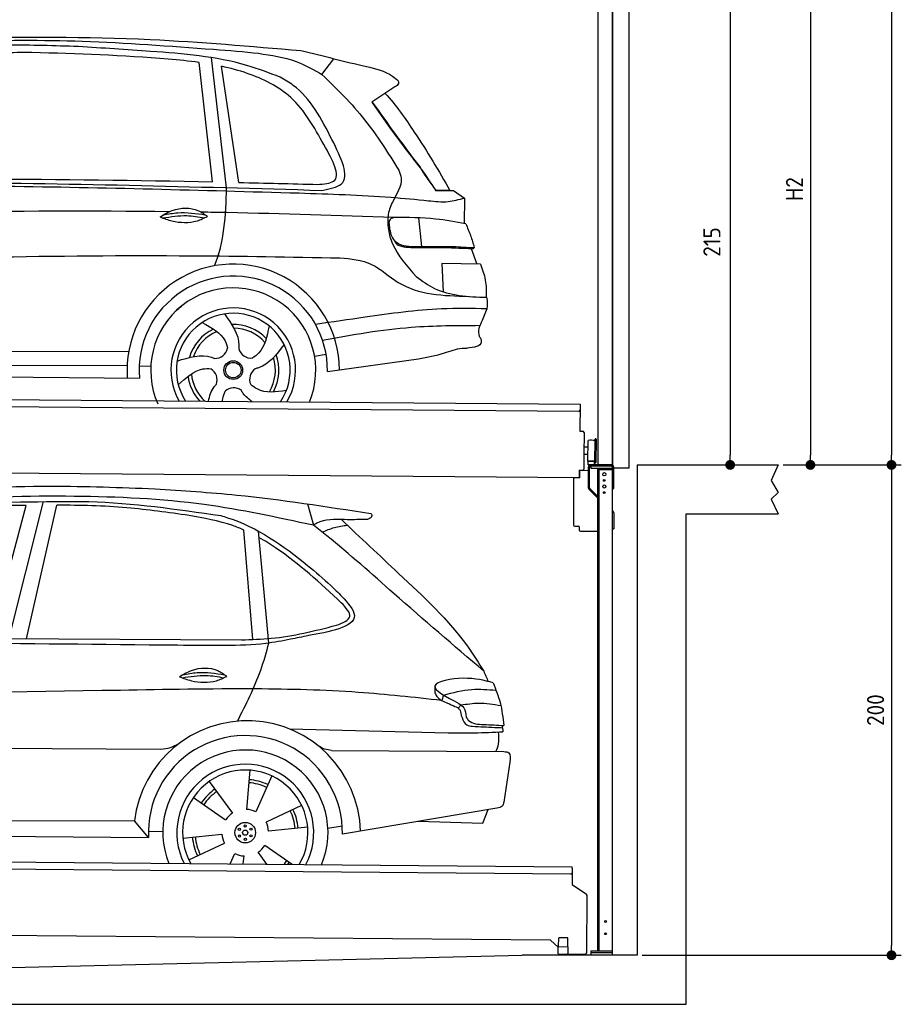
# Model space of a CAD drawing. Header units: millimetres. Extents: x -411 to 6777, y 0 to 6877.
# Tile 5 of 6: x 3183 to 6777, y 0 to 4016. Entities that reach past the tile are written whole.
import ezdxf

# ---------------------------------------------------------------- set-up
doc = ezdxf.new("R2010")
doc.units = ezdxf.units.MM
doc.layers.add('4', color=3, linetype='Continuous')
for name, color, linetype, lineweight in [('AM_0', 7, 'Continuous', 50), ('car', 10, 'Continuous', 25), ('Gebäude', 7, 'Continuous', 25), ('Plattform', 7, 'Continuous', 25), ('Ständer vorne', 7, 'Continuous', 25), ('Tor', 200, 'Continuous', 25)]:
    doc.layers.add(name, color=color, linetype=linetype, lineweight=lineweight)
doc.styles.get("Standard").update_dxf_attribs({"font": 'ISOCP.SHX'})
doc.dimstyles.new('GEN-ISO', dxfattribs={"dimscale": 20, "dimtxt": 3.5, "dimasz": 2, "dimexe": 2, "dimexo": 1, "dimgap": 1.5, "dimtad": 1, "dimdec": 1, "dimlfac": 0.1, "dimdsep": 46, "dimtxsty": 'STANDARD', "dimblk": 'PUNKT', "dimcen": 2, "dimclrd": 256, "dimclre": 256, "dimclrt": 2, "dimadec": 0, "dimazin": 0, "dimtp": 0.1, "dimtm": 0.1, "dimtfac": 0.71, "dimtdec": 1, "dimtmove": 2, "dimatfit": 3, "dimldrblk": 'PUNKT', "dimfxl": 2, "dimtolj": 1, "dimarcsym": 0})

# ---------------------------------------------------------------- blocks, each defined once
blk = doc.blocks.new('PUNKT')
at = {"layer": '4', "color": 0, "linetype": 'ByBlock'}
blk.add_line((-0.5, 0), (-1, 0), dxfattribs=at)
at = {"layer": '4', "color": 0, "linetype": 'ByBlock', "const_width": 0.5}
blk.add_lwpolyline([(-0.25, 0, 1), (0.25, 0, 1)], format="xyb", close=True, dxfattribs=at)
blk = doc.blocks.new('*D332')
at = {"layer": '4', "lineweight": -2, "transparency": 16777216}
for p, q in [((5720, 6050.9), (6776.9, 6050.9)), ((6736.9, 6010.9), (6736.9, 2240)), ((6295.4, 2200), (6776.9, 2200))]:
    blk.add_line(p, q, dxfattribs=at)
at = {"layer": 'Defpoints', "color": 0, "transparency": 16777216}
for p in [(5700, 6050.9), (6275.4, 2200), (6736.9, 2200)]:
    blk.add_point(p, dxfattribs=at)
at = {"layer": '4', "lineweight": -2, "transparency": 16777216, "xscale": 40, "yscale": 40, "zscale": 40}
for p, rotation in [((6736.9, 6050.9), 90), ((6736.9, 2200), 270)]:
    blk.add_blockref('PUNKT', p, dxfattribs=dict(at, rotation=rotation))
at = {"layer": '4', "color": 2, "transparency": 16777216, "insert": (6671.9, 4125.4), "char_height": 70, "attachment_point": 5, "rotation": 90}
blk.add_mtext('385', dxfattribs=at)
blk = doc.blocks.new('*D333')
at = {"layer": '4', "lineweight": -2, "transparency": 16777216}
for p, q in [((6295.4, 2200), (6776.9, 2200)), ((6736.9, 2160), (6736.9, 240)), ((5720, 200), (6776.9, 200))]:
    blk.add_line(p, q, dxfattribs=at)
at = {"layer": 'Defpoints', "color": 0, "transparency": 16777216}
for p in [(6275.4, 2200), (5700, 200), (6736.9, 200)]:
    blk.add_point(p, dxfattribs=at)
at = {"layer": '4', "lineweight": -2, "transparency": 16777216, "xscale": 40, "yscale": 40, "zscale": 40}
for p, rotation in [((6736.9, 2200), 90), ((6736.9, 200), 270)]:
    blk.add_blockref('PUNKT', p, dxfattribs=dict(at, rotation=rotation))
at = {"layer": '4', "color": 2, "transparency": 16777216, "insert": (6671.9, 1200), "char_height": 70, "attachment_point": 5, "rotation": 90}
blk.add_mtext('200', dxfattribs=at)
blk = doc.blocks.new('*D334')
at = {"layer": '4', "lineweight": -2, "transparency": 16777216}
for p, q in [((5920, 4450), (6446.5, 4450)), ((6406.5, 4410), (6406.5, 2240)), ((6295.4, 2200), (6446.5, 2200))]:
    blk.add_line(p, q, dxfattribs=at)
at = {"layer": 'Defpoints', "color": 0, "transparency": 16777216}
for p in [(5900, 4450), (6275.4, 2200), (6406.5, 2200)]:
    blk.add_point(p, dxfattribs=at)
at = {"layer": '4', "lineweight": -2, "transparency": 16777216, "xscale": 40, "yscale": 40, "zscale": 40}
for p, rotation in [((6406.5, 4450), 90), ((6406.5, 2200), 270)]:
    blk.add_blockref('PUNKT', p, dxfattribs=dict(at, rotation=rotation))
at = {"layer": '4', "color": 2, "transparency": 16777216, "insert": (6341.5, 3325), "char_height": 70, "attachment_point": 5, "rotation": 90}
blk.add_mtext('H2', dxfattribs=at)
blk = doc.blocks.new('Ständer_vorne_GT200')
at = {"layer": 'Ständer vorne'}
for p, q in [((5465, 2148), (5465.2, 2178)), ((5465.2, 2178), (5501, 2177.7)), ((5501, 2190), (5501, 2107.2)), ((5506.1, 2107.2), (5506.1, 2190)), ((5595, 2200), (5511, 2200)), ((5511, 2195), (5511, 2187)), ((5511, 2187), (5600, 2187)), ((5595.1, 2195), (5511.1, 2195)), ((5540, 218), (5540, 2187)), ((5540, 2182), (5600, 2182)), ((5545, 218), (5545, 2182)), ((5600, 200), (5600, 2190)), ((5605, 2104), (5605, 2190)), ((5441, 2148.2), (5441, 1955)), ((5441, 2148.2), (5465, 2148)), ((5510.3, 2093.9), (5504.1, 2100)), ((5507.6, 2103.7), (5512.7, 2098.6)), ((5510.3, 2093.9), (5539.8, 2065)), ((5512.7, 2098.6), (5540, 2071.8)), ((5600, 2104), (5605, 2104)), ((5600, 2014), (5602, 2012.1)), ((5605, 2004.9), (5605, 1940)), ((5446, 1950), (5461.5, 1950)), ((5464, 1947.5), (5464, 1935)), ((5469, 1930), (5540, 1930)), ((5600, 1940), (5605, 1940)), ((5511, 218), (5600, 218)), ((5511, 218), (5511, 200)), ((5600, 210), (5511, 210)), ((5600, 200), (5511, 200))]:
    blk.add_line(p, q, dxfattribs=at)
for centre, radius in [((5566, 2162), 6.5), ((5566, 2137), 3.7), ((5566, 2112), 6.5), ((5566, 2087), 3.7), ((5571.4, 338), 3.7), ((5571.4, 288), 3.7)]:
    blk.add_circle(centre, radius, dxfattribs=at)
for centre, radius, start, end in [((5511.1, 2189.9), 10.1, 90.1445, 179.6512), ((5511.1, 2190), 5, 90, 180), ((5595, 2190), 10, 0, 90), ((5595, 2190), 5, 0, 90), ((5511.1, 2107.2), 10.1, 180, 225.5525), ((5511.1, 2107.2), 5, 179.6711, 225.5525), ((5595, 2004.9), 10, 0, 45.8814), ((5446, 1955), 5, 180, 270), ((5461.5, 1947.5), 2.5, 0, 90), ((5469, 1935), 5, 180, 270)]:
    blk.add_arc(centre, radius, start, end, dxfattribs=at)
blk = doc.blocks.new('*D336')
at = {"layer": '4', "lineweight": -2, "transparency": 16777216}
for p, q in [((5457.5, 4350), (6119.3, 4350)), ((6079.3, 4310), (6079.3, 2240)), ((6099.3, 2200), (6119.3, 2200))]:
    blk.add_line(p, q, dxfattribs=at)
at = {"layer": 'Defpoints', "color": 0, "transparency": 16777216}
for p in [(5437.5, 4350), (6079.3, 2200), (6079.3, 2200)]:
    blk.add_point(p, dxfattribs=at)
at = {"layer": '4', "lineweight": -2, "transparency": 16777216, "xscale": 40, "yscale": 40, "zscale": 40}
for p, rotation in [((6079.3, 4350), 90), ((6079.3, 2200), 270)]:
    blk.add_blockref('PUNKT', p, dxfattribs=dict(at, rotation=rotation))
at = {"layer": '4', "color": 2, "transparency": 16777216, "insert": (6004.7, 3109.2), "char_height": 70, "attachment_point": 5, "rotation": 90}
blk.add_mtext('215', dxfattribs=at)
blk = doc.blocks.new('UG Plattfrom Gl550')
at = {"layer": 'Plattform'}
for p, q in [((498.3, 603.8), (5435.1, 560.7)), ((5429.8, 530.7), (503, 573.7)), ((5434.9, 535.7), (5434.5, 488.2)), ((5435, 554.7), (5434.9, 535.7)), ((5435, 554.7), (5435.1, 560.7)), ((5434.5, 488.2), (5492.9, 448.7)), ((5495.1, 444.5), (5493, 208.2)), ((5347, 261.5), (621.4, 302.7)), ((5378.7, 233.7), (5347, 261.5)), ((5379.7, 235.2), (5380.1, 271.2)), ((5418.1, 270.8), (5380.1, 271.2)), ((5417.7, 234.8), (5418.1, 270.8)), ((5378.5, 205.2), (5378.7, 235.2)), ((5378.5, 205.2), (5418.5, 204.8)), ((5378.7, 235.2), (5418.7, 234.8)), ((5488, 203.2), (5414.8, 203.9)), ((5418.5, 204.8), (5418.7, 234.8))]:
    blk.add_line(p, q, dxfattribs=at)
for centre, radius, start, end in [((5429.9, 535.7), 5, 269.5, 359.5), ((5490.1, 444.5), 5, 359.5, 55.9134), ((5414.9, 208.9), 5, 232.6301, 269.5), ((5425.8, 243.8), 12, 227.6897, 228.0904), ((5488, 208.2), 5, 269.5, 359.5)]:
    blk.add_arc(centre, radius, start, end, dxfattribs=at)
blk = doc.blocks.new('Palette EG Gl550')
at = {"layer": 'Plattform'}
for p, q in [((429.5, 2487), (5467.3, 2448)), ((5462.1, 2418), (434.2, 2457)), ((5467.3, 2448), (5466.5, 2338)), ((5466.5, 2338), (5478.5, 2337.9)), ((5483.4, 2332.8), (5482.7, 2242.8)), ((5499.6, 2215.6), (5500.2, 2299.8)), ((5527.5, 2210.5), (5528.3, 2304.5)), ((5532.3, 2304.5), (5531.5, 2210.5)), ((5501.1, 2272.8), (5484.1, 2273)), ((5482.7, 2242.8), (5482.3, 2182.9)), ((5499.8, 2242.7), (5482.7, 2242.8)), ((5525.9, 2215), (5500.9, 2215)), ((5500.9, 2200), (5500.9, 2215)), ((5512.9, 2215), (5500.9, 2215)), ((5500.9, 2200), (5500.9, 2215)), ((5525.9, 2200), (5525.9, 2215)), ((5525.9, 2200), (5525.9, 2215)), ((5465, 2148), (341.7, 2187.7)), ((5465.2, 2178), (5465, 2148)), ((5465.2, 2178), (5477.2, 2177.9)), ((5477.2, 2177.9), (5465.2, 2178)), ((5500.9, 2200), (5525.9, 2200)), ((5525.9, 2200), (5500.9, 2200))]:
    blk.add_line(p, q, dxfattribs=at)
for centre, radius, start, end in [((5462.1, 2423), 5, 268.5823, 358.5607), ((5478.4, 2332.9), 5, 359.556, 89.556), ((5500.6, 2299.8), 0.4, 91.7323, 179.3444), ((5511.7, 1973.6), 326.8, 87.1739, 91.9438), ((5527.8, 2300.4), 0.4, 266.9623, 359.3444), ((5530.3, 2304.5), 2, 359.3444, 179.3444), ((5500, 2215.6), 0.4, 179.3444, 266.9565), ((5519.7, 3099.4), 884.4, 268.7196, 270.4008), ((5491.8, 3303.4), 1088.9, 271.795, 271.861), ((5527.2, 2214.6), 0.4, 359.556, 91.938), ((5529.5, 2210.5), 2, 179.3444, 359.3444), ((5477.3, 2182.9), 5, 269.556, 359.556)]:
    blk.add_arc(centre, radius, start, end, dxfattribs=at)
blk = doc.blocks.new('Car_UG')
at = {"layer": 'car'}
for p, q in [((3049.2, 1522.4), (3188.4, 2067.2)), ((3119.4, 1502.8), (3258.9, 2083.2)), ((3195.1, 1523.2), (3313.9, 2069.2)), ((4335.9, 2084.9), (4360.6, 1997.9)), ((4117.6, 1529.9), (4077.5, 1975.5)), ((4183.9, 1515.6), (4137.4, 1971.2)), ((2018.2, 1516.7), (4071.9, 1528)), ((4898.3, 1310.6), (4890.6, 1288.6)), ((4969.6, 1271), (4957.5, 1258.2)), ((4270.6, 1166.3), (4917.8, 1157)), ((1740.1, 1072.2), (3746.7, 1078.5)), ((4444, 1080.7), (5146, 1082.9)), ((5170.6, 1040), (5147.6, 876.4)), ((4111.2, 996.4), (4099.2, 836.6)), ((4200.6, 974.2), (4136.9, 827.1)), ((3946.4, 949.2), (4041.9, 820.4)), ((3882.4, 882.9), (4014.8, 792.6)), ((4324, 855.1), (4179.5, 785.6)), ((5119.5, 852.3), (4491.4, 739.8)), ((5062.9, 790.2), (5084.5, 846)), ((1832.9, 770.4), (3642.9, 784.6)), ((3701, 717.8), (3642.9, 784.6)), ((4349.4, 766.5), (4190.1, 748.2)), ((4431.8, 763.6), (4490.2, 772.9)), ((4799.7, 795), (5062.9, 790.2)), ((3700.2, 744), (3759.2, 742.7)), ((3840.9, 716.5), (4000.2, 734.8)), ((1770.2, 716.1), (3701, 717.8)), ((3866.3, 628), (4010.8, 697.5)), ((4287.7, 613.9), (4175.5, 690.5)), ((4035.1, 613.6), (4053.4, 655.9)), ((4088.6, 613.6), (4091.1, 646.4)), ((4184.6, 613.8), (4148.4, 662.6))]:
    blk.add_line(p, q, dxfattribs=at)
for centre, radius in [((4095.2, 741.5), 41.9), ((4094.4, 768.7), 4.46), ((4071.2, 754.5), 4.46), ((4072, 727.3), 4.46), ((4095.1, 741.5), 10.7), ((4118.3, 755.7), 4.46), ((4119, 728.6), 4.46), ((4095.9, 714.3), 4.46)]:
    blk.add_circle(centre, radius, dxfattribs=at)
for centre, radius, start, end in [((4102.8, 735.3), 462.5, 2.1852, 173.8782), ((4095.8, 741.9), 395.6, 359.6869, 183.4999), ((4095.8, 741.9), 336.7, 337.6776, 202.4775), ((4095.2, 741.5), 279.1, 332.8088, 207.3462), ((4095.2, 741.5), 255.4, 330.0358, 210.1193), ((4095.1, 741.5), 204, 65.3726, 86.5671), ((4095.2, 741.5), 216.3, 65.4485, 86.5251), ((4095.2, 741.5), 216.3, 125.4485, 146.5251), ((4095.1, 741.5), 204, 125.3726, 146.5671), ((4095.2, 741.5), 95.2, 124.034, 147.5844), ((4095.2, 741.5), 95.2, 64.034, 87.5844), ((4095.1, 741.5), 204, 5.3726, 26.5671), ((4095.1, 741.5), 216.3, 5.4485, 26.5251), ((4095.1, 741.5), 95.2, 4.034, 27.5844), ((4095.1, 741.5), 95.2, 184.034, 207.5844), ((4095.1, 741.5), 216.3, 185.4485, 206.5251), ((4095.1, 741.5), 204, 185.3726, 206.5671), ((4095.1, 741.5), 95.2, 304.034, 327.5844), ((4095.1, 741.5), 95.2, 244.034, 267.5844), ((4095.1, 741.5), 204, 321.2555, 326.5671), ((4095.1, 741.5), 216.3, 323.8482, 326.5251)]:
    blk.add_arc(centre, radius, start, end, dxfattribs=at)
for points, knots in [([(2673.6, 2101.7), (2688.3, 2103.8), (2892.1, 2133.3), (3240, 2153.3), (3572.3, 2144.1), (3713.5, 2140.2)], [0, 0, 0, 0, 44.363443, 617.827051, 1041.677324, 1041.677324, 1041.677324, 1041.677324]), ([(3713.5, 2140.2), (3824.9, 2134), (4119.8, 2117.7), (4412.2, 2074.8), (4594.1, 2048)], [0, 0, 0, 0, 334.596694, 885.796742, 885.796742, 885.796742, 885.796742]), ([(4360.6, 1997.9), (4212.5, 2028.4), (3890.5, 2094.7), (3371.9, 2112.1), (2931.5, 2097.6), (2671.4, 2060.7), (2598.4, 2050.4)], [0, 0, 0, 0, 452.969864, 984.660554, 1551.463157, 1772.575196, 1772.575196, 1772.575196, 1772.575196]), ([(3188.4, 2067.2), (3174.9, 2066.9), (3075.5, 2064.8), (2904.7, 2061.4), (2749, 2038.7), (2678.4, 2028.4)], [666.326512, 666.326512, 666.326512, 666.326512, 706.624571, 964.215873, 1178.205668, 1178.205668, 1178.205668, 1178.205668]), ([(2694.7, 2041.5), (2699.6, 2042.3), (2889.8, 2073.3), (3138.1, 2082), (3380.2, 2085), (3434.7, 2085.7)], [0, 0, 0, 0, 14.958905, 578.066478, 741.647169, 741.647169, 741.647169, 741.647169]), ([(3853, 2032.7), (3768.5, 2043.9), (3589.5, 2067.6), (3409.2, 2070), (3313.9, 2069.2)], [0, 0, 0, 0, 255.50817, 540.950796, 540.950796, 540.950796, 540.950796]), ([(3434.7, 2085.7), (3437.6, 2085.6), (3621.2, 2082.5), (3803.6, 2057.8), (3983, 2033.5)], [0, 0, 0, 0, 8.707457, 550.797583, 550.797583, 550.797583, 550.797583]), ([(4077.5, 1975.5), (4062.4, 1982), (3990.2, 2009.7), (3913.4, 2022.6), (3853, 2032.7)], [496.692868, 496.692868, 496.692868, 496.692868, 546.059875, 728.869941, 728.869941, 728.869941, 728.869941]), ([(3983, 2033.5), (3992.1, 2030.8), (4122.8, 1993.1), (4274.9, 1889.8), (4402.4, 1780.6), (4434, 1753.4)], [0, 0, 0, 0, 28.300877, 407.953602, 533.273686, 533.273686, 533.273686, 533.273686]), ([(4567.3, 2023.6), (4540.9, 2022.8), (4476.9, 2020.7), (4400.8, 2025.5), (4365, 2000.8), (4360.6, 1997.9)], [0, 0, 0, 0, 80.522652, 194.664465, 210.337598, 210.337598, 210.337598, 210.337598]), ([(4474.2, 2022.3), (4552.5, 1949.8), (4731.7, 1783.9), (4944.6, 1591.7), (5039.9, 1442.6), (5060.7, 1410)], [0, 0, 0, 0, 320.576675, 734.270248, 850.262502, 850.262502, 850.262502, 850.262502]), ([(4594.1, 2048), (4595.8, 2046.4), (4601.5, 2041.3), (4590, 2023.4), (4576.1, 2023.5), (4567.3, 2023.6)], [0, 0, 0, 0, 6.503563, 21.332115, 46.748977, 46.748977, 46.748977, 46.748977]), ([(5060.7, 1410), (4937.4, 1513.5), (4721.5, 1694.6), (4492.8, 1896.3), (4378.8, 1983.9), (4360.6, 1997.9)], [0, 0, 0, 0, 483.056147, 845.367922, 914.230443, 914.230443, 914.230443, 914.230443]), ([(4397.3, 1969.6), (4413.3, 1977.2), (4445.4, 1992.5), (4480.7, 1997.3), (4498.4, 1999.8)], [0, 0, 0, 0, 52.794285, 106.128892, 106.128892, 106.128892, 106.128892]), ([(4477.3, 1683.1), (4391, 1761.8), (4285.5, 1857.9), (4162.9, 1932.5), (4140.1, 1944.9)], [0, 0, 0, 0, 349.622047, 427.224064, 427.224064, 427.224064, 427.224064]), ([(4434, 1753.4), (4448.8, 1739.2), (4484.5, 1704.7), (4586.9, 1590.1), (4379.5, 1555.8), (4295.1, 1537.1), (4272.3, 1532)], [0, 0, 0, 0, 64.508303, 155.959603, 359.557587, 434.696523, 434.696523, 434.696523, 434.696523]), ([(4458.1, 1590.9), (4483.4, 1601.3), (4534.4, 1622.3), (4496.5, 1662.7), (4477.3, 1683.1)], [0, 0, 0, 0, 64.897781, 131.027998, 131.027998, 131.027998, 131.027998]), ([(4071.9, 1528), (4112.5, 1529.5), (4243.4, 1534.4), (4370.4, 1567.8), (4458.1, 1590.9)], [0, 0, 0, 0, 121.545303, 392.179354, 392.179354, 392.179354, 392.179354]), ([(4272.3, 1532), (4238.6, 1525.2), (4151.2, 1507.4), (3996.6, 1502.9), (3876.9, 1502.8), (3811.9, 1502.7)], [0, 0, 0, 0, 103.03135, 267.243941, 462.405232, 462.405232, 462.405232, 462.405232]), ([(4058.7, 1195.7), (4092.8, 1264.2), (4144, 1367.4), (4173.9, 1478.4), (4183.9, 1515.6)], [0, 0, 0, 0, 228.776239, 344.156953, 344.156953, 344.156953, 344.156953]), ([(3820.1, 1374.7), (3836.1, 1384.5), (3882.2, 1412.9), (3960.6, 1416.3), (4001.7, 1386.9), (4013.7, 1378.2)], [0, 0, 0, 0, 56.386158, 162.852709, 206.792536, 206.792536, 206.792536, 206.792536]), ([(3820.1, 1374.7), (3836.1, 1368.8), (3884.3, 1351.8), (3955.1, 1349.6), (3999.8, 1371.4), (4013.7, 1378.2)], [5.208578, 5.208578, 5.208578, 5.208578, 44.198582, 121.455021, 156.55166, 156.55166, 156.55166, 156.55166]), ([(3831.8, 1370.5), (3864.2, 1375.9), (3920.8, 1385.4), (3977.2, 1376.6), (4001.3, 1372.3)], [0, 0, 0, 0, 73.878693, 129.282646, 129.282646, 129.282646, 129.282646]), ([(3833.7, 1383), (3853.2, 1386.9), (3909.6, 1397.4), (3966.9, 1390.2), (4004.3, 1384.9)], [7.57653, 7.57653, 7.57653, 7.57653, 52.544532, 137.659237, 137.659237, 137.659237, 137.659237]), ([(5099.2, 1362.9), (5063.2, 1372.1), (4992.3, 1390.4), (4805.8, 1355.3), (4908.8, 1303.6), (4960.9, 1277.5)], [0, 0, 0, 0, 123.107987, 242.156921, 363.520645, 363.520645, 363.520645, 363.520645]), ([(4890.6, 1288.6), (4777.2, 1299.9), (4524.7, 1325.1), (4086.9, 1331.2), (2954.4, 1298.1), (1961.1, 1279.8), (1151.4, 1264.8)], [0, 0, 0, 0, 341.879851, 760.963773, 1312.001547, 3741.308129, 3741.308129, 3741.308129, 3741.308129]), ([(4898.3, 1310.6), (4936.2, 1321), (5006.1, 1340.2), (5078.4, 1335.2), (5111.5, 1332.8)], [0, 0, 0, 0, 116.874908, 215.743745, 215.743745, 215.743745, 215.743745]), ([(5099.2, 1362.9), (5110.2, 1336.4), (5133.4, 1280.6), (5140.7, 1220.6), (5144.6, 1189)], [0, 0, 0, 0, 85.533017, 180.427109, 180.427109, 180.427109, 180.427109]), ([(4862.9, 1319.5), (4865.2, 1314.5), (4874.7, 1293.5), (4909.3, 1280.6), (4934.5, 1269.4), (4944.4, 1265)], [0, 0, 0, 0, 16.389871, 67.796127, 100.528992, 100.528992, 100.528992, 100.528992]), ([(4944.4, 1265), (4951.5, 1261.9), (4966.4, 1255.3), (4968.7, 1239.1), (4969.9, 1230.6)], [0, 0, 0, 0, 21.842303, 45.682515, 45.682515, 45.682515, 45.682515]), ([(4960.9, 1277.5), (4968.3, 1272.2), (4986.9, 1258.9), (4989.7, 1235.6), (4991.3, 1221.5)], [0, 0, 0, 0, 26.318616, 66.284673, 66.284673, 66.284673, 66.284673]), ([(4969.6, 1271), (4993.5, 1274.9), (5047.4, 1283.8), (5101.5, 1275.3), (5131.6, 1270.6)], [0, 0, 0, 0, 72.240439, 162.98683, 162.98683, 162.98683, 162.98683]), ([(4969.9, 1230.6), (4971.3, 1226.9), (4976.6, 1212.2), (4987.9, 1187), (5008.8, 1185.3), (5017.3, 1184.6)], [0, 0, 0, 0, 11.944086, 47.503692, 71.615823, 71.615823, 71.615823, 71.615823]), ([(4991.3, 1221.5), (4994.4, 1216.8), (5009.2, 1193.9), (5071.6, 1192.8), (5118.3, 1190.3), (5144.6, 1189)], [0, 0, 0, 0, 16.485849, 80.052138, 161.961551, 161.961551, 161.961551, 161.961551]), ([(5017.3, 1184.6), (5047, 1183.3), (5087.6, 1181.6), (5128.2, 1180.5), (5139.1, 1180.2)], [0, 0, 0, 0, 89.235627, 121.835134, 121.835134, 121.835134, 121.835134]), ([(4917.8, 1157), (4953.4, 1157.1), (5028, 1157.2), (5102.4, 1161.4), (5141.4, 1163.6)], [0, 0, 0, 0, 106.769841, 223.734473, 223.734473, 223.734473, 223.734473]), ([(5113.8, 1082.8), (5117.8, 1092.8), (5128.1, 1118.3), (5125.3, 1145.8), (5123.5, 1162.6)], [0, 0, 0, 0, 32.021295, 81.392264, 81.392264, 81.392264, 81.392264]), ([(3746.7, 1078.5), (3760.6, 1080), (3792.1, 1083.3), (3818.5, 1101.2), (3833.3, 1111.2)], [0, 0, 0, 0, 41.31295, 93.783848, 93.783848, 93.783848, 93.783848]), ([(4444, 1080.7), (4434.2, 1081.8), (4410.6, 1084.4), (4390.9, 1098), (4379.4, 1105.9)], [0, 0, 0, 0, 29.123879, 70.238093, 70.238093, 70.238093, 70.238093]), ([(5146, 1082.9), (5154, 1082.2), (5176.2, 1080.2), (5172.8, 1055.8), (5170.6, 1040)], [0, 0, 0, 0, 21.151799, 59.232385, 59.232385, 59.232385, 59.232385]), ([(5147.6, 876.4), (5146.4, 870.2), (5143.5, 855.6), (5128.3, 853.5), (5119.5, 852.3)], [0, 0, 0, 0, 17.391955, 40.853649, 40.853649, 40.853649, 40.853649])]:
    blk.add_open_spline(points, degree=3, knots=knots, dxfattribs=at)
for points in [[(3811.9, 1502.7), (3190.9, 1502.8), (2569.9, 1502.9), (1948.9, 1503)], [(5060.7, 1410), (5067, 1396), (5073.2, 1382), (5079.3, 1367.9)], [(4862.1, 1344.7), (4862.4, 1336.3), (4862.6, 1327.9), (4862.9, 1319.5)], [(5137.6, 1189.4), (5139.1, 1180.8), (5140.3, 1172.2), (5141.4, 1163.6)]]:
    blk.add_open_spline(points, degree=3, dxfattribs=at)
blk = doc.blocks.new('Car_EG')
at = {"layer": 'car'}
for p, q in [((3943.4, 3385.3), (3884.4, 3871.9)), ((4000.6, 3362), (3935.1, 3891.9)), ((4050.7, 3383.7), (3976.1, 3856.9)), ((4385.4, 3827.1), (4434.2, 3890.6)), ((4683.2, 3778.1), (4590.2, 3714.8)), ((4852.8, 3357.4), (4911.2, 3357.7)), ((4855.7, 3358.2), (4890.8, 3358.3)), ((4890.8, 3358.3), (4910.9, 3358.3)), ((4911.2, 3357.7), (4925.7, 3358.1)), ((4925.7, 3358.1), (4970.2, 3327.2)), ((4970.2, 3327.2), (4970.2, 3223.1)), ((4784.3, 3245.1), (4796.6, 3128.1)), ((4999.2, 3121.3), (5023.6, 3058.4)), ((5038.4, 3058.3), (4880.6, 3059.6)), ((4880.6, 3059.6), (4885.9, 2944.3)), ((5065, 2876.3), (5046.8, 2828.9)), ((1741.3, 2679.3), (3606.5, 2690.6)), ((4364.5, 2677.2), (4411.3, 2686.1)), ((4417.5, 2615.6), (4788.2, 2670.1)), ((1742.5, 2625.9), (3600.6, 2633.6)), ((3649.7, 2632.1), (3697.3, 2631.5)), ((1693.8, 2586), (3651, 2582.3))]:
    blk.add_line(p, q, dxfattribs=at)
for radius in [38.2, 31.6]:
    blk.add_circle((4033.5, 2618), radius, dxfattribs=at)
for centre, radius, start, end in [((4033.4, 2617.4), 433.1, 0.713, 184.6115), ((4033.4, 2617.4), 384, 359.7282, 185.2384), ((4033.4, 2617.4), 336.4, 337.7995, 204.4935), ((4033.5, 2618), 254, 329.8221, 210.1779), ((4033.5, 2618), 231.9, 326.5904, 213.4096), ((4033.5, 2618), 186.2, 116.2626, 164.3912), ((4033.5, 2618), 171.5, 113.5905, 161.7257), ((4033.5, 2618), 186.2, 44.2633, 92.4011), ((4033.5, 2618), 171.5, 41.5902, 89.736), ((3958.4, 2717.5), 52.3, 268.6722, 348.431), ((4104.9, 2720.1), 52.3, 196.6722, 276.431), ((4033.5, 2618), 171.5, 329.577, 17.7302), ((4033.5, 2618), 186.2, 332.2513, 20.3964), ((3915.7, 2577.3), 52.3, 340.6722, 60.431), ((4152.7, 2581.6), 52.3, 124.6722, 204.431), ((4033.5, 2618), 186.2, 188.2502, 223.2875), ((4033.5, 2618), 171.5, 185.5775, 228.1156), ((4035.7, 2493.4), 52.3, 52.6722, 132.431)]:
    blk.add_arc(centre, radius, start, end, dxfattribs=at)
for points, knots in [([(3391.9, 3932.7), (3295.3, 3935.1), (3064.9, 3940.8), (2760.5, 3921.2), (2553.1, 3905.9), (2478.9, 3900.4)], [0, 0, 0, 0, 289.925788, 691.034976, 914.075582, 914.075582, 914.075582, 914.075582]), ([(2526.9, 3923.5), (2656.9, 3933.3), (2949.9, 3955.4), (3422.9, 3961.7), (3824.8, 3933.3), (4068.6, 3917.8), (4126.3, 3911)], [0, 0, 0, 0, 391.04113, 881.651907, 1416.366113, 1602.404452, 1602.404452, 1602.404452, 1602.404452]), ([(2901.5, 3966.7), (3162.7, 3970.3), (3629.1, 3976.8), (4094, 3939.6), (4298.6, 3923.3)], [0, 0, 0, 0, 783.131876, 1398.451598, 1398.451598, 1398.451598, 1398.451598]), ([(3884.4, 3871.9), (3842.7, 3877.3), (3615.3, 3897.6), (3387.7, 3903), (3202.1, 3907.3)], [637.56261, 637.56261, 637.56261, 637.56261, 763.549902, 1320.810124, 1320.810124, 1320.810124, 1320.810124]), ([(4215.6, 3814.6), (4170.4, 3831.3), (4000.9, 3893.8), (3719.5, 3914.5), (3489.9, 3927.3), (3391.9, 3932.7)], [0, 0, 0, 0, 144.38685, 540.679923, 835.691207, 835.691207, 835.691207, 835.691207]), ([(4126.3, 3911), (4178.5, 3903.9), (4270.2, 3891.4), (4350.8, 3846.5), (4385.4, 3827.1)], [0, 0, 0, 0, 156.409573, 274.497028, 274.497028, 274.497028, 274.497028]), ([(4395.1, 3541.5), (4355.8, 3610.9), (4282.3, 3740.5), (4112.2, 3823.5), (4011.4, 3849.6), (3976.1, 3856.9)], [0, 0, 0, 0, 233.684399, 436.644927, 544.706034, 544.706034, 544.706034, 544.706034]), ([(4434.2, 3890.6), (4478, 3880.7), (4558.2, 3862.6), (4652.6, 3841.1), (4689.1, 3809.7), (4696.9, 3803)], [0, 0, 0, 0, 135.791183, 248.765766, 279.520552, 279.520552, 279.520552, 279.520552]), ([(4385.4, 3827.1), (4446.7, 3768.1), (4567.8, 3651.3), (4657.4, 3508.9), (4701.7, 3438.4)], [0, 0, 0, 0, 254.089873, 502.76226, 502.76226, 502.76226, 502.76226]), ([(4428.5, 3561.6), (4384.9, 3645.2), (4331.4, 3748.2), (4234, 3804.1), (4215.6, 3814.6)], [0, 0, 0, 0, 271.559773, 334.41549, 334.41549, 334.41549, 334.41549]), ([(4696.9, 3803), (4697.6, 3799.2), (4699.7, 3788.4), (4689.7, 3782.1), (4683.2, 3778.1)], [0, 0, 0, 0, 10.855432, 30.979101, 30.979101, 30.979101, 30.979101]), ([(4644.2, 3751.5), (4688.2, 3703.9), (4783.7, 3570.3), (4864.9, 3436.7), (4911.2, 3357.7)], [395.653943, 395.653943, 395.653943, 395.653943, 587.122502, 864.540302, 864.540302, 864.540302, 864.540302]), ([(4590.2, 3714.8), (4641.2, 3643.2), (4705.3, 3553.1), (4774.4, 3466.8), (4788.6, 3449)], [0, 0, 0, 0, 263.425265, 331.664547, 331.664547, 331.664547, 331.664547]), ([(4591.8, 3715.8), (4623.4, 3672), (4680.9, 3592.4), (4740, 3514), (4766.5, 3478.8)], [0, 0, 0, 0, 162.25725, 294.477825, 294.477825, 294.477825, 294.477825]), ([(4371.4, 3378.3), (4397.1, 3380.3), (4483.1, 3386.9), (4431.4, 3477.8), (4395.1, 3541.5)], [0, 0, 0, 0, 66.110822, 221.440769, 221.440769, 221.440769, 221.440769]), ([(4388.9, 3354.1), (4420.1, 3360.1), (4520.8, 3379.5), (4466.2, 3487.2), (4428.5, 3561.6)], [0, 0, 0, 0, 83.009931, 268.207531, 268.207531, 268.207531, 268.207531]), ([(4766.5, 3478.8), (4774.1, 3470), (4784.2, 3458.2), (4792.9, 3445.3), (4795, 3442)], [0, 0, 0, 0, 34.815048, 46.557672, 46.557672, 46.557672, 46.557672]), ([(4701.7, 3438.4), (4706, 3427.5), (4723.7, 3383.5), (4679.5, 3321.7), (4657.7, 3259.9), (4658.6, 3228.7), (4659, 3217.6)], [0, 0, 0, 0, 34.097953, 138.175108, 197.887596, 230.983362, 230.983362, 230.983362, 230.983362]), ([(4788.6, 3449), (4799.2, 3433.3), (4820, 3402.4), (4842, 3372.2), (4852.8, 3357.4)], [0, 0, 0, 0, 56.812879, 111.923736, 111.923736, 111.923736, 111.923736]), ([(1833.2, 3361.3), (2161.7, 3367.2), (3013.6, 3382.7), (3865.5, 3365), (4388.9, 3354.1)], [0, 0, 0, 0, 985.739727, 2555.887054, 2555.887054, 2555.887054, 2555.887054]), ([(4836.9, 3381), (4841.8, 3374.2), (4847, 3367), (4852.2, 3359.8), (4853.2, 3358.4), (4854.6, 3358.3), (4855.7, 3358.2)], [0, 0, 0, 0, 25.300776, 26.442713, 27.003963, 30.176579, 30.176579, 30.176579, 30.176579]), ([(1829.4, 3350), (2123.4, 3354.9), (2547, 3361.9), (3369.2, 3362), (3897.4, 3350.9), (4296, 3342.6)], [0, 0, 0, 0, 882.102268, 1270.770708, 2466.750946, 2466.750946, 2466.750946, 2466.750946]), ([(4296, 3342.6), (4421.1, 3339.7), (4597.3, 3335.6), (4772.8, 3319.9), (4823.6, 3315.3)], [0, 0, 0, 0, 375.490289, 528.429148, 528.429148, 528.429148, 528.429148]), ([(4823.6, 3315.3), (4850.5, 3312.6), (4900.3, 3307.6), (4948.2, 3321.1), (4970.2, 3327.2)], [0, 0, 0, 0, 80.452469, 148.273091, 148.273091, 148.273091, 148.273091]), ([(3729.9, 3240.6), (3745.9, 3250.4), (3792, 3278.8), (3870.4, 3282.2), (3911.5, 3252.8), (3923.5, 3244.2)], [0, 0, 0, 0, 56.386158, 162.852709, 206.792536, 206.792536, 206.792536, 206.792536]), ([(3743.5, 3248.9), (3763, 3252.8), (3819.4, 3263.3), (3876.7, 3256.1), (3914.2, 3250.8)], [7.57653, 7.57653, 7.57653, 7.57653, 52.544532, 137.659237, 137.659237, 137.659237, 137.659237]), ([(4683.1, 3246), (4456.5, 3251.6), (4194.8, 3258.1), (3933.2, 3260.9), (3898.1, 3261.2)], [0, 0, 0, 0, 679.940772, 785.142685, 785.142685, 785.142685, 785.142685]), ([(3729.9, 3240.6), (3745.9, 3234.7), (3794.1, 3217.7), (3864.9, 3215.5), (3909.6, 3237.3), (3923.5, 3244.2)], [5.208578, 5.208578, 5.208578, 5.208578, 44.198582, 121.455021, 156.55166, 156.55166, 156.55166, 156.55166]), ([(3741.6, 3236.4), (3774, 3241.8), (3830.6, 3251.3), (3887, 3242.5), (3911.2, 3238.2)], [0, 0, 0, 0, 73.878693, 129.282646, 129.282646, 129.282646, 129.282646]), ([(4659, 3217.6), (4659.6, 3210.4), (4662.2, 3183.3), (4687.1, 3103.3), (4738.4, 3046.9), (4776.1, 3005.4)], [0, 0, 0, 0, 21.786395, 81.634094, 246.747403, 246.747403, 246.747403, 246.747403]), ([(4683.1, 3246), (4675.9, 3242.7), (4662.1, 3236.6), (4663.4, 3221.7), (4664.1, 3214.6)], [0, 0, 0, 0, 21.276303, 40.575349, 40.575349, 40.575349, 40.575349]), ([(4664.1, 3214.6), (4667.1, 3193.1), (4671.4, 3162.1), (4707.8, 3134), (4750.6, 3127), (4783.8, 3127.8), (4803, 3128.3)], [0, 0, 0, 0, 61.688141, 88.915796, 131.377114, 188.888446, 188.888446, 188.888446, 188.888446]), ([(4976.5, 3222), (4935.6, 3229.3), (4838.7, 3246.6), (4740.1, 3246.2), (4683.1, 3246)], [0, 0, 0, 0, 124.191927, 294.878966, 294.878966, 294.878966, 294.878966]), ([(4976.5, 3222), (4983.6, 3206.1), (4997.6, 3174.7), (5007, 3141.6), (5011.6, 3125.2)], [0, 0, 0, 0, 52.081574, 103.113227, 103.113227, 103.113227, 103.113227]), ([(4682.9, 3155.8), (4686.9, 3148.4), (4694.2, 3134.8), (4713.6, 3128.8), (4729.8, 3125.4), (4745, 3124.7), (4755.6, 3124.3), (4760.6, 3124.1)], [0, 0, 0, 0, 24.299806, 44.374389, 57.433548, 74.613131, 89.537932, 89.537932, 89.537932, 89.537932]), ([(4760.6, 3124.1), (4784.8, 3124.2), (4834.5, 3124.3), (4897.4, 3125.1), (4947.3, 3123.3), (4971.9, 3122.5), (4983.2, 3122.2)], [0, 0, 0, 0, 72.676028, 148.847009, 188.713602, 222.633888, 222.633888, 222.633888, 222.633888]), ([(4803, 3128.3), (4843.6, 3129.1), (4913.2, 3130.4), (4982.7, 3126.7), (5011.6, 3125.2)], [0, 0, 0, 0, 121.811128, 208.751004, 208.751004, 208.751004, 208.751004]), ([(4983.2, 3122.2), (4986.8, 3122), (4993.9, 3121.6), (5001, 3121.2), (5004.5, 3121)], [0, 0, 0, 0, 10.705348, 21.344027, 21.344027, 21.344027, 21.344027]), ([(5004.5, 3121), (5006.3, 3121), (5009.6, 3120.9), (5011, 3123.9), (5011.6, 3125.2)], [0, 0, 0, 0, 4.798676, 8.977894, 8.977894, 8.977894, 8.977894]), ([(1467, 3018.1), (1710.5, 3027.3), (2508.4, 3056.9), (3507.6, 3089.1), (4263.4, 3081.5), (4464.4, 3079.4)], [651.356687, 651.356687, 651.356687, 651.356687, 1382.168851, 3046.715693, 3649.598352, 3649.598352, 3649.598352, 3649.598352]), ([(4464.4, 3079.4), (4509.5, 3075.6), (4599.5, 3067.9), (4739.9, 2931.5), (4888.3, 2928.4), (4990.8, 2926.3)], [0, 0, 0, 0, 132.089839, 263.241357, 556.137776, 556.137776, 556.137776, 556.137776]), ([(5038.4, 3058.3), (5046.1, 3036.9), (5061.8, 2993.3), (5062.2, 2946.8), (5062.4, 2923.1)], [0, 0, 0, 0, 67.622491, 138.154699, 138.154699, 138.154699, 138.154699]), ([(4776.1, 3005.4), (4800.6, 2988), (4884.1, 2928.5), (4989, 2925.3), (5063.1, 2923.1)], [0, 0, 0, 0, 89.012732, 303.591941, 303.591941, 303.591941, 303.591941]), ([(5065, 2876.3), (5003.6, 2876.7), (4837.5, 2877.7), (4605.3, 2843.5), (4434.6, 2817.5), (4367.3, 2807.2)], [0, 0, 0, 0, 184.056968, 497.583163, 702.083529, 702.083529, 702.083529, 702.083529]), ([(3905.7, 2811.5), (3943.4, 2790.8), (3991.7, 2764.3), (4007.2, 2717.7), (4009.6, 2706.9)], [0, 0, 0, 0, 119.179133, 152.627431, 152.627431, 152.627431, 152.627431]), ([(3996.4, 2846.9), (4025.9, 2805.5), (4058.6, 2759.8), (4055.4, 2709.8), (4054.8, 2705.1)], [0, 0, 0, 0, 140.862207, 155.3883, 155.3883, 155.3883, 155.3883]), ([(5046.8, 2828.9), (5036.4, 2806), (5023.9, 2778.8), (5039.6, 2757.1), (5042.1, 2753.6)], [0, 0, 0, 0, 65.64359, 78.298126, 78.298126, 78.298126, 78.298126]), ([(4178.1, 2799.3), (4170, 2757), (4159.8, 2702.9), (4120.3, 2673.8), (4110.8, 2668.1)], [0, 0, 0, 0, 119.179133, 152.546972, 152.546972, 152.546972, 152.546972]), ([(5037.5, 2807.2), (4944, 2806.2), (4728.6, 2803.9), (4516.7, 2765.1), (4396.8, 2741.8)], [0, 0, 0, 0, 279.844829, 645.252119, 645.252119, 645.252119, 645.252119]), ([(5042.1, 2753.6), (5042.8, 2749.2), (5047.3, 2722.8), (5013.8, 2718.6), (4985.9, 2715.2)], [0, 0, 0, 0, 12.782787, 75.656378, 75.656378, 75.656378, 75.656378]), ([(4239.7, 2724), (4209.5, 2683.1), (4176.1, 2637.9), (4127.6, 2625.5), (4122.9, 2624.6)], [0, 0, 0, 0, 140.862207, 155.444261, 155.444261, 155.444261, 155.444261]), ([(4788.4, 2670.1), (4823.8, 2676.8), (4883.5, 2688), (4947.3, 2715.5), (4979, 2715.2), (4985.9, 2715.2)], [0, 0, 0, 0, 108.214368, 182.603927, 203.112583, 203.112583, 203.112583, 203.112583]), ([(3804.2, 2653.4), (3852.8, 2668.8), (3906.3, 2685.7), (3952.9, 2667.2), (3957.2, 2665.2)], [0, 0, 0, 0, 140.862207, 155.442461, 155.442461, 155.442461, 155.442461]), ([(3809.9, 2556.2), (3841.2, 2585.7), (3881.3, 2623.5), (3930.5, 2623.8), (3941.5, 2622.8)], [0, 0, 0, 0, 119.179133, 152.616634, 152.616634, 152.616634, 152.616634]), ([(3933.5, 2490.3), (3937.1, 2512.1), (3945.3, 2536.7), (3961.8, 2556.6), (3965, 2560.1)], [75.258677, 75.258677, 75.258677, 75.258677, 140.862207, 155.531654, 155.531654, 155.531654, 155.531654]), ([(3990.2, 2490.3), (3990.4, 2493.9), (3991.9, 2507.8), (3996.8, 2521.7), (4000.5, 2531.9)], [107.857422, 107.857422, 107.857422, 107.857422, 119.179133, 151.284708, 151.284708, 151.284708, 151.284708]), ([(4111.9, 2490.3), (4097.4, 2499.2), (4081.1, 2512.8), (4069.7, 2530.8), (4067.3, 2535)], [89.202761, 89.202761, 89.202761, 89.202761, 140.862207, 155.53262, 155.53262, 155.53262, 155.53262]), ([(4250.6, 2536.5), (4208.2, 2530.1), (4154.4, 2522.1), (4113.7, 2553.3), (4105.1, 2560)], [0, 0, 0, 0, 119.179133, 151.2485, 151.2485, 151.2485, 151.2485])]:
    blk.add_open_spline(points, degree=3, knots=knots, dxfattribs=at)
for points in [[(3202.1, 3907.3), (3162, 3906.6), (3121.9, 3905.8), (3081.8, 3904.9)], [(4298.6, 3923.3), (4344.6, 3913.9), (4390.7, 3904.6), (4434.2, 3890.6)], [(4795, 3442), (4809, 3421.7), (4822.9, 3401.4), (4836.9, 3381)], [(3012.3, 3389.7), (3322.7, 3391.5), (3633.1, 3389.6), (3943.4, 3385.3)], [(4050.7, 3383.7), (4157.6, 3382.1), (4264.5, 3380.2), (4371.4, 3378.3)], [(3953.4, 3043.1), (3994.2, 3136.5), (3997.4, 3249.2), (4000.6, 3362)], [(3767.9, 3262), (3452.4, 3263.3), (3136.8, 3259.5), (2821.3, 3252.2)], [(5063.1, 2923.1), (5069, 2906.4), (5065.6, 2889.7), (5065, 2876.3)], [(3798.4, 2858.1), (3805.7, 2864.5), (3812.9, 2871), (3820.1, 2877.5)]]:
    blk.add_open_spline(points, degree=3, dxfattribs=at)
blk = doc.blocks.new('Ständer vorne ab 340')
at = {"layer": 'Ständer vorne'}
for p, q in [((5240, 5332), (5240, 5032)), ((5490, 5332), (5240, 5332)), ((5490, 5312), (5490, 5332)), ((5540, 5312), (5490, 5312)), ((5540, 5082), (5540, 5312)), ((5540.2, 5212), (5539.8, 5212)), ((5540, 5212), (5540, 2200)), ((5600, 5212), (5540, 5212)), ((5600, 2198.7), (5600, 5212)), ((5490, 5032), (5490, 5082)), ((5490, 5082), (5540, 5082)), ((5240, 5032), (5490, 5032)), ((5540, 4927.4), (5540, 4928.4)), ((5511.2, 2195), (5511.2, 2187)), ((5595.1, 2195), (5511.2, 2195)), ((5511.2, 2187), (5600, 2187)), ((5600, 2187), (5600, 2190))]:
    blk.add_line(p, q, dxfattribs=at)
blk = doc.blocks.new('Tor ab 370 Gebäude')
at = {"layer": 'Tor'}
for p, q in [((5465.6, 5564.5), (5465.6, 5863)), ((5465.6, 5863), (5668, 5863)), ((5668, 2187), (5668, 5863)), ((5557, 5564.5), (5465.6, 5564.5)), ((5557, 5564.5), (5557, 5263)), ((5562, 5257.1), (5600, 5257)), ((5600, 5092), (5600, 5257)), ((5600, 5092), (5590, 5092)), ((5600, 5092), (5600, 2187)), ((5600, 2187), (5600, 5092)), ((5668, 2187), (5600, 2187))]:
    blk.add_line(p, q, dxfattribs=at)
blk.add_arc((5563, 5263), 6, 180, 260.4059, dxfattribs=at)
blk = doc.blocks.new('Gebäude_385_GT200')
at = {"layer": 'Gebäude'}
for p, q in [((5700, 2200), (5700, 200)), ((5700, 2200), (6275.4, 2200)), ((6275.4, 2200), (6246.4, 2135.9)), ((6246.4, 2135.9), (6274.3, 2088)), ((6274.3, 2088), (6246.4, 2061)), ((6246.4, 2061), (6275.4, 2000)), ((5900, 0), (5900, 2000)), ((5900, 2000), (6275.4, 2000)), ((3000, 146.1), (5231.6, 200)), ((5700, 200), (5231.6, 200)), ((0, 0), (5900, 0))]:
    blk.add_line(p, q, dxfattribs=at)

msp = doc.modelspace()

# ---------------------------------------------------------------- block references
at = {"layer": 'AM_0'}
for name, rotation in [('Car_EG', 359.5559561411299), ('Car_UG', 359.4224719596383)]:
    msp.add_blockref(name, (0, 0), dxfattribs=dict(at, rotation=rotation))
at = {"layer": 'Gebäude', "linetype": 'Continuous'}
msp.add_blockref('Gebäude_385_GT200', (0, 0), dxfattribs=at)
at = {"layer": 'Plattform'}
for name in ['Palette EG Gl550', 'UG Plattfrom Gl550']:
    msp.add_blockref(name, (0, 0), dxfattribs=at)
at = {"layer": 'Ständer vorne'}
for name in ['Ständer vorne ab 340', 'Ständer_vorne_GT200']:
    msp.add_blockref(name, (0, 0), dxfattribs=at)
at = {"layer": 'Tor', "linetype": 'ByBlock'}
msp.add_blockref('Tor ab 370 Gebäude', (0, 0), dxfattribs=at)

# ---------------------------------------------------------------- dimensions: what is measured, and where the dimension line sits
at = {"layer": '4'}
for base, p1, p2, override, picture, middle in [((6736.86, 2200), (5700, 6050.88), (6275.45, 2200), {"dimdec": 0, "dimtdec": 3, "dimtolj": 0}, '*D332', (6671.86, 4125.44)), ((6736.86, 200), (6275.45, 2200), (5700, 200), {"dimtdec": 3, "dimtolj": 0}, '*D333', (6671.85, 1200))]:
    dim = msp.add_linear_dim(base=base, p1=p1, p2=p2, angle=90, dimstyle='GEN-ISO', override=override, dxfattribs=at)
    dim.commit()
    dim.dimension.update_dxf_attribs({"geometry": picture, "text_midpoint": middle})
dim = msp.add_linear_dim(base=(6406.55, 2200), p1=(5900, 4450), p2=(6275.45, 2200), angle=90, text='H2', dimstyle='GEN-ISO', override={"dimdec": 0, "dimtdec": 3, "dimtolj": 0}, dxfattribs=at)
dim.commit()
dim.dimension.update_dxf_attribs({"geometry": '*D334', "text_midpoint": (6341.54, 3325)})
dim = msp.add_linear_dim(base=(6079.31, 2200), p1=(5437.5, 4349.97), p2=(6079.31, 2200), angle=90, dimstyle='GEN-ISO', override={"dimtdec": 3, "dimtolj": 0}, dxfattribs=at)
dim.commit()
dim.dimension.update_dxf_attribs({"geometry": '*D336', "text_midpoint": (6004.71, 3109.23), "dimtype": 160})

doc.saveas('drawing.dxf')
